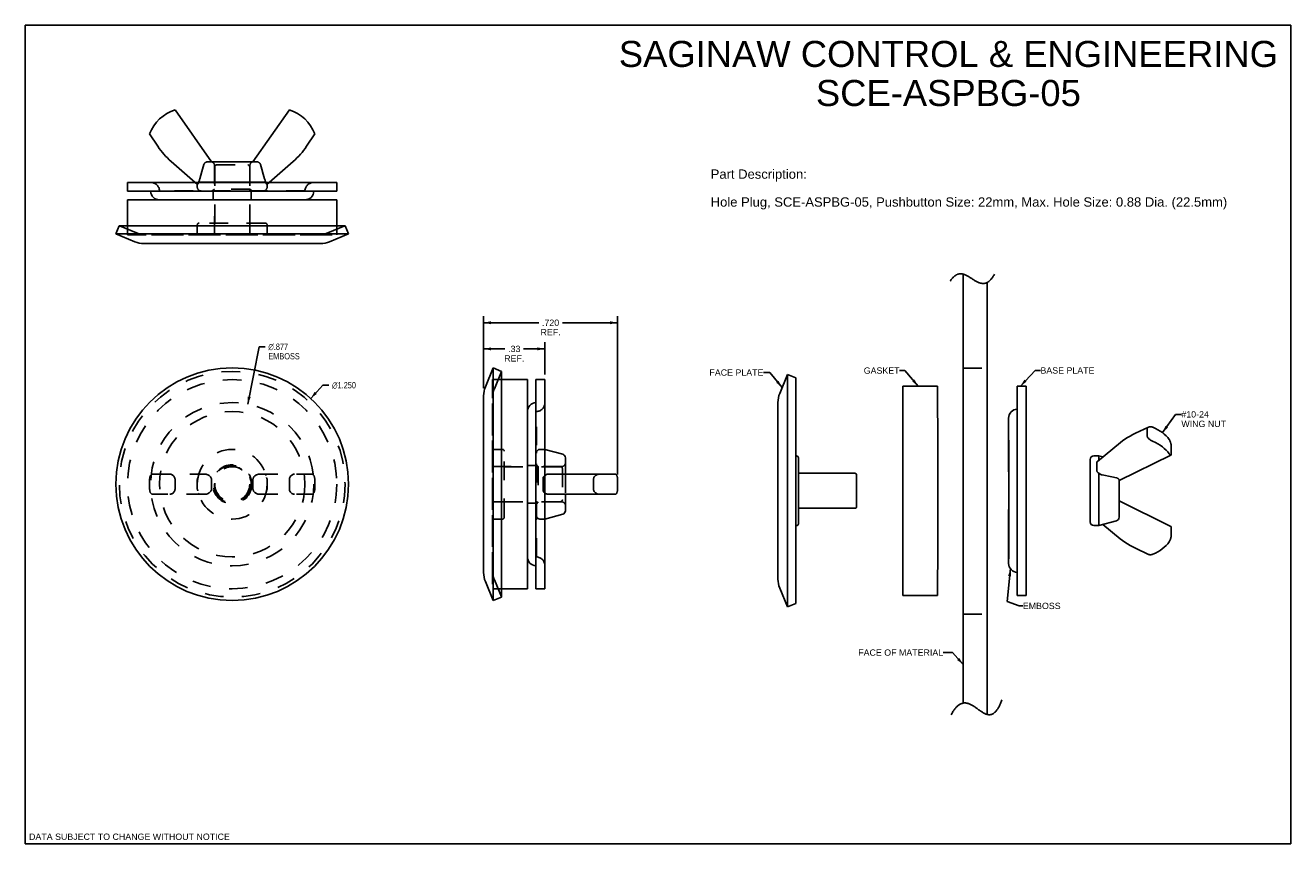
# Model space of a CAD drawing. Header units: inches. Extents: x 0 to 6.8, y 0 to 4.4.
import ezdxf

# ---------------------------------------------------------------- set-up
doc = ezdxf.new("R2010")
doc.units = ezdxf.units.IN
doc.header["$LTSCALE"] = 0.374
doc.header["$MEASUREMENT"] = 0
doc.linetypes.add('HIDDEN', pattern=[0.2, 0.1, -0.1])
doc.layers.get('0').update_dxf_attribs({"linetype": 'CONTINUOUS'})
doc.layers.add('02___PRT_ALL_AXES', color=7, linetype='CONTINUOUS')
doc.layers.add('DEFAULT_2', color=8, linetype='HIDDEN')
doc.styles.get("Standard").update_dxf_attribs({"font": 'arial.ttf'})
doc.styles.add('TEXTSTYLE_1', font='gdt', dxfattribs={"width": 0.8})
doc.dimstyles.new('DIMSTYLE_1', dxfattribs={"dimtxt": 0.034, "dimasz": 0.04, "dimexe": 0.09, "dimexo": 0.07, "dimgap": 0.09, "dimtad": 0, "dimtih": 1, "dimtoh": 1, "dimdec": 3, "dimzin": 4, "dimdsep": 46, "dimtxsty": 'Standard', "dimblk": '_FILLED', "dimblk1": '_FILLED', "dimblk2": '_FILLED', "dimcen": 0.09, "dimadec": 3, "dimazin": 1, "dimtfac": 1, "dimtdec": 3, "dimtofl": 0, "dimtmove": 0, "dimatfit": 1, "dimldrblk": '_FILLED', "dimfxl": 0, "dimtolj": 1, "dimtzin": 4, "dimarcsym": 0})
doc.dimstyles.new('DIMSTYLE_2', dxfattribs={"dimtxt": 0.034, "dimasz": 0.04, "dimexe": 0.09, "dimexo": 0.07, "dimgap": 0.0425, "dimtad": 0, "dimtih": 1, "dimtoh": 1, "dimzin": 4, "dimdsep": 46, "dimtxsty": 'Standard', "dimblk": '_FILLED', "dimblk1": '_FILLED', "dimblk2": '_FILLED', "dimcen": 0.09, "dimazin": 1, "dimtfac": 1, "dimtdec": 3, "dimtofl": 0, "dimtmove": 0, "dimatfit": 3, "dimldrblk": '_FILLED', "dimfxl": 0, "dimtolj": 1, "dimtzin": 4, "dimarcsym": 0})
doc.dimstyles.new('DIMSTYLE_3', dxfattribs={"dimtxt": 0.034, "dimasz": 0.04, "dimexe": 0.09, "dimexo": 0.07, "dimgap": 0.0425, "dimtad": 0, "dimtih": 1, "dimtoh": 1, "dimdec": 3, "dimzin": 4, "dimdsep": 46, "dimtxsty": 'Standard', "dimblk": '_FILLED', "dimblk1": '_FILLED', "dimblk2": '_FILLED', "dimcen": 0.09, "dimadec": 3, "dimazin": 1, "dimtfac": 1, "dimtdec": 3, "dimtofl": 0, "dimtmove": 0, "dimatfit": 3, "dimldrblk": '_FILLED', "dimfxl": 0, "dimtolj": 1, "dimtzin": 4, "dimarcsym": 0})
doc.dimstyles.get("Standard").update_dxf_attribs({"dimtxt": 0.034, "dimasz": 0.04, "dimexe": 0.09, "dimexo": 0.07, "dimgap": 0.09, "dimtad": 0, "dimtih": 1, "dimtoh": 1, "dimdec": 3, "dimzin": 4, "dimdsep": 46, "dimtxsty": 'Standard', "dimblk": '_FILLED', "dimblk1": '_FILLED', "dimblk2": '_FILLED', "dimcen": 0.09, "dimadec": 3, "dimazin": 1, "dimtp": 0.001, "dimtm": 0.001, "dimtfac": 1, "dimtdec": 3, "dimtofl": 0, "dimtmove": 0, "dimatfit": 3, "dimldrblk": '_FILLED', "dimfxl": 0, "dimtolj": 1, "dimtzin": 4, "dimarcsym": 0})

# ---------------------------------------------------------------- blocks, each defined once
blk = doc.blocks.new('_FILLED')
at = {"color": 0, "linetype": 'ByBlock'}
blk.add_solid([(0, 0), (-1, 0.2), (-1, -0.2)], dxfattribs=at)
blk = doc.blocks.new('*D1')
at = {"color": 2, "linetype": 'Continuous'}
for p, q in [((1.5336, 2.3939), (1.5985, 2.465)), ((1.5985, 2.465), (1.6315, 2.465))]:
    blk.add_line(p, q, dxfattribs=at)
at = {"color": 2, "linetype": 'Continuous', "xscale": 0.04, "yscale": 0.04, "zscale": 0.04, "rotation": 227.5625175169}
blk.add_blockref('_FILLED', (1.5336, 2.3939), dxfattribs=at)
at = {"color": 2, "linetype": 'Continuous', "insert": (1.6485, 2.482), "char_height": 0.034, "width": 0.164144, "attachment_point": 1, "line_spacing_factor": 0.9, "style": 'TEXTSTYLE_1'}
blk.add_mtext('{\\fgdt;n}\\fArial;1.250', dxfattribs=at)
blk = doc.blocks.new('*D2')
at = {"color": 2, "linetype": 'Continuous'}
for p, q in [((1.1957, 2.3632), (1.2559, 2.6718)), ((1.2559, 2.6718), (1.2889, 2.6718))]:
    blk.add_line(p, q, dxfattribs=at)
at = {"color": 2, "linetype": 'Continuous', "xscale": 0.04, "yscale": 0.04, "zscale": 0.04, "rotation": 258.9723317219}
blk.add_blockref('_FILLED', (1.1957, 2.3632), dxfattribs=at)
at = {"color": 2, "linetype": 'Continuous', "insert": (1.3059, 2.6888), "char_height": 0.034, "width": 0.202736, "attachment_point": 1, "line_spacing_factor": 0.9, "style": 'TEXTSTYLE_1'}
blk.add_mtext('{\\fgdt;n}\\fArial;.877\\PEMBOSS', dxfattribs=at)
blk = doc.blocks.new('*D3')
at = {"color": 2, "linetype": 'Continuous'}
for p, q in [((2.463, 2.4591), (2.463, 2.6963)), ((2.463, 2.6603), (2.5777, 2.6603)), ((2.7923, 2.6603), (2.6776, 2.6603)), ((2.7923, 2.5232), (2.7923, 2.6963))]:
    blk.add_line(p, q, dxfattribs=at)
at = {"color": 2, "linetype": 'Continuous', "xscale": 0.04, "yscale": 0.04, "zscale": 0.04, "rotation": 180}
blk.add_blockref('_FILLED', (2.463, 2.6603), dxfattribs=at)
at = {"color": 2, "linetype": 'Continuous', "xscale": 0.04, "yscale": 0.04, "zscale": 0.04}
blk.add_blockref('_FILLED', (2.7923, 2.6603), dxfattribs=at)
at = {"color": 2, "linetype": 'Continuous', "insert": (2.6277, 2.6773), "char_height": 0.034, "width": 0.107941, "attachment_point": 2, "line_spacing_factor": 0.9}
blk.add_mtext('.33\\PREF.', dxfattribs=at)
blk = doc.blocks.new('*D4')
at = {"color": 2, "linetype": 'Continuous'}
for p, q in [((2.463, 2.4491), (2.463, 2.8369)), ((2.463, 2.8009), (2.7596, 2.8009)), ((3.1825, 2.8009), (2.886, 2.8009)), ((3.1825, 1.9847), (3.1825, 2.8369))]:
    blk.add_line(p, q, dxfattribs=at)
at = {"color": 2, "linetype": 'Continuous', "xscale": 0.04, "yscale": 0.04, "zscale": 0.04, "rotation": 180}
blk.add_blockref('_FILLED', (2.463, 2.8009), dxfattribs=at)
at = {"color": 2, "linetype": 'Continuous', "xscale": 0.04, "yscale": 0.04, "zscale": 0.04}
blk.add_blockref('_FILLED', (3.1825, 2.8009), dxfattribs=at)
at = {"color": 2, "linetype": 'Continuous', "insert": (2.8228, 2.8179), "char_height": 0.034, "width": 0.107941, "attachment_point": 2, "line_spacing_factor": 0.9}
blk.add_mtext('.720\\PREF.', dxfattribs=at)

msp = doc.modelspace()

# ---------------------------------------------------------------- linework, layer by layer
at = {"color": 7, "linetype": 'Continuous'}
for p, q in [((0, 0), (0, 4.4)), ((0, 4.4), (6.8, 4.4)), ((6.8, 0), (6.8, 4.4)), ((1.0004, 3.6658), (0.8048, 3.9458)), ((1.4189, 3.9458), (1.2233, 3.6658)), ((0.6681, 3.816), (0.7123, 3.7493)), ((1.5113, 3.7493), (1.5555, 3.816)), ((0.7834, 3.6683), (0.913, 3.5556)), ((0.9487, 3.6133), (0.9375, 3.5741)), ((0.9596, 3.6511), (0.9487, 3.6133)), ((0.9791, 3.6658), (1.2445, 3.6658)), ((1.0004, 3.6658), (1.0004, 3.6658)), ((1.2233, 3.6658), (1.2233, 3.6658)), ((1.2233, 3.6658), (1.2235, 3.6658)), ((1.264, 3.6511), (1.2713, 3.626)), ((1.2713, 3.626), (1.2786, 3.6004)), ((1.3106, 3.5556), (1.4403, 3.6683)), ((0.5493, 3.5556), (0.5493, 3.5076)), ((1.6743, 3.5556), (0.5493, 3.5556)), ((1.2931, 3.5558), (0.9305, 3.5558)), ((1.2786, 3.6004), (1.2861, 3.5741)), ((1.6743, 3.5556), (1.6743, 3.5076)), ((1.6743, 3.5076), (0.5493, 3.5076)), ((0.4868, 3.2783), (0.5052, 3.3226)), ((1.7184, 3.3226), (0.5052, 3.3226)), ((1.7184, 3.3226), (1.7368, 3.2783)), ((5.0398, 3.0621), (5.0398, 0.756)), ((5.1685, 3.0171), (5.1685, 0.6951)), ((2.5593, 2.5392), (2.515, 2.5577)), ((2.5593, 1.3261), (2.5593, 2.5392)), ((4.1406, 2.5042), (4.0963, 2.5226)), ((2.7443, 1.3702), (2.7443, 2.4952)), ((2.7923, 2.4952), (2.7443, 2.4952)), ((2.7923, 1.3702), (2.7923, 2.4952)), ((4.1406, 2.5038), (4.1406, 2.5042)), ((4.1406, 2.4619), (4.1406, 2.5038)), ((4.1407, 2.3548), (4.1406, 2.4619)), ((5.3302, 2.46), (5.3302, 2.4601)), ((5.3782, 2.4601), (5.3302, 2.4601)), ((5.3302, 2.4545), (5.3302, 2.46)), ((5.3302, 2.4545), (5.3303, 2.1489)), ((5.3782, 2.46), (5.3782, 2.4601)), ((5.3782, 2.4545), (5.3782, 2.46)), ((5.3782, 2.4545), (5.3783, 2.1489)), ((4.0442, 2.3534), (4.0443, 2.3723)), ((4.0442, 2.2087), (4.0442, 2.3534)), ((4.0443, 2.3723), (4.0443, 2.3726)), ((4.0443, 2.3714), (4.0443, 2.3714)), ((4.1407, 2.3548), (4.1407, 2.1581)), ((5.2844, 2.2879), (5.2843, 1.9991)), ((5.2844, 2.2881), (5.2844, 2.2882)), ((5.2845, 2.0538), (5.2844, 2.2881)), ((5.2844, 2.2879), (5.2844, 2.2879)), ((4.0442, 1.8976), (4.0442, 2.2087)), ((5.9657, 2.2065), (6.0364, 2.2396)), ((6.0286, 2.1943), (6.0286, 2.2283)), ((2.7925, 1.9804), (2.7925, 2.1202)), ((2.8878, 2.0942), (2.7925, 2.1202)), ((4.1407, 2.1581), (4.1407, 1.5311)), ((5.3303, 2.1489), (5.3303, 1.5162)), ((5.3783, 2.1489), (5.3783, 1.5162)), ((5.761, 2.0557), (5.8846, 2.1562)), ((6.1584, 2.0977), (6.1584, 2.1317)), ((2.9025, 2.0749), (2.9025, 1.9867)), ((4.1407, 2.0851), (4.1448, 2.0851)), ((4.1548, 2.0751), (4.1548, 2.0731)), ((4.1548, 2.0733), (4.1548, 1.8599)), ((5.2845, 2.0848), (5.2845, 1.7269)), ((5.7223, 2.0649), (5.7223, 2.0651)), ((5.7223, 2.0649), (5.7223, 2.0649)), ((5.7223, 1.7791), (5.7223, 2.0649)), ((5.7223, 2.0649), (5.7223, 2.0026)), ((5.7683, 2.0851), (5.7423, 2.0851)), ((5.7583, 2.0527), (5.7583, 2.0029)), ((5.7899, 2.0792), (5.7683, 2.0851)), ((5.7683, 2.0848), (5.7683, 2.0851)), ((5.7683, 2.0616), (5.7683, 2.0848)), ((5.8784, 1.9519), (6.1561, 2.089)), ((2.8108, 1.9867), (3.1709, 1.9867)), ((4.1548, 1.9916), (4.4573, 1.9916)), ((4.4673, 1.9816), (4.4673, 1.9815)), ((4.4673, 1.9816), (4.4673, 1.8136)), ((5.8386, 1.9721), (5.7866, 1.9827)), ((5.8636, 1.967), (5.8386, 1.9721)), ((3.0527, 1.9087), (3.0527, 1.9567)), ((3.1825, 1.9087), (3.1825, 1.9567)), ((5.8783, 1.9552), (5.8783, 1.7554)), ((2.7925, 1.7452), (2.7925, 1.885)), ((3.1709, 1.8787), (2.8108, 1.8787)), ((2.9025, 1.8787), (2.9025, 1.7905)), ((4.0442, 1.6699), (4.0442, 1.8976)), ((4.1548, 1.8605), (4.1548, 1.7311)), ((5.8783, 1.8433), (6.1559, 1.7062)), ((2.8878, 1.7712), (2.7925, 1.7452)), ((4.1548, 1.8036), (4.4573, 1.8036)), ((4.4673, 1.8138), (4.4673, 1.8136)), ((4.4673, 1.8136), (4.4673, 1.8136)), ((5.2843, 1.796), (5.2844, 1.5523)), ((5.7223, 1.7926), (5.7223, 1.7302)), ((4.1407, 1.7101), (4.1448, 1.7101)), ((4.1548, 1.7313), (4.1548, 1.7202)), ((4.1548, 1.7205), (4.1548, 1.7201)), ((5.2845, 1.7414), (5.2845, 1.5462)), ((5.7223, 1.7302), (5.7223, 1.7302)), ((5.7683, 1.7101), (5.7423, 1.7101)), ((5.8636, 1.7361), (5.7683, 1.7101)), ((5.7899, 1.716), (5.8845, 1.639)), ((5.8783, 1.7554), (5.8783, 1.7555)), ((4.0442, 1.4807), (4.0442, 1.6699)), ((6.1583, 1.6635), (6.1582, 1.6974)), ((5.9656, 1.5887), (6.0363, 1.5555)), ((4.1407, 1.5311), (4.1407, 1.3498)), ((5.2844, 1.5523), (5.2844, 1.5073)), ((5.2844, 1.5073), (5.2845, 1.5523)), ((5.2844, 1.5073), (5.2844, 1.5073)), ((5.3303, 1.5162), (5.3303, 1.3677)), ((5.3783, 1.5162), (5.3783, 1.3677)), ((4.0443, 1.4238), (4.0442, 1.4807)), ((2.7923, 1.3702), (2.7443, 1.3702)), ((4.0443, 1.4237), (4.0443, 1.4237)), ((2.5593, 1.3261), (2.515, 1.3077)), ((5.3782, 1.3351), (5.3302, 1.3351)), ((4.1406, 1.291), (4.0963, 1.2726)), ((0, 0), (6.8, 0))]:
    msp.add_line(p, q, dxfattribs=at)
at = {"color": 3, "linetype": 'Continuous'}
for p, q in [((0.5888, 3.2359), (0.4868, 3.2783)), ((1.7368, 3.2783), (0.4868, 3.2783)), ((1.6349, 3.2359), (1.7368, 3.2783)), ((1.5868, 3.2263), (0.6368, 3.2263)), ((2.4726, 2.4557), (2.515, 2.5577)), ((2.515, 1.3077), (2.515, 2.5577)), ((4.0539, 2.4206), (4.0963, 2.5226)), ((4.0963, 2.522), (4.0963, 2.5226)), ((4.0963, 2.4849), (4.0963, 2.522)), ((4.0964, 2.3764), (4.0963, 2.4849)), ((2.463, 1.4576), (2.463, 2.4077)), ((4.0443, 2.3714), (4.0443, 2.3726)), ((4.0444, 2.0957), (4.0443, 2.3714)), ((4.0964, 2.3764), (4.0964, 2.1617)), ((4.0964, 2.1617), (4.0964, 1.5171)), ((4.0443, 1.4237), (4.0444, 2.0957)), ((4.0964, 1.5171), (4.0963, 1.3311)), ((2.4726, 1.4096), (2.515, 1.3077)), ((4.0443, 1.4226), (4.0443, 1.4237)), ((4.0539, 1.3745), (4.0963, 1.2726))]:
    msp.add_line(p, q, dxfattribs=at)
at = {"color": 7, "linetype": 'Continuous'}
for points in [[(0.9596, 3.6511), (0.9603, 3.653), (0.9612, 3.6549), (0.9623, 3.6567), (0.9636, 3.6584), (0.9651, 3.66), (0.9668, 3.6614)], [(0.9668, 3.6614), (0.9687, 3.6627), (0.9707, 3.6638), (0.9727, 3.6646), (0.9748, 3.6653), (0.977, 3.6657), (0.9791, 3.6658)], [(1.2445, 3.6658), (1.2467, 3.6657), (1.2488, 3.6653), (1.2509, 3.6646), (1.2529, 3.6638), (1.2549, 3.6627), (1.2568, 3.6614)], [(1.2568, 3.6614), (1.2585, 3.66), (1.26, 3.6584), (1.2613, 3.6567), (1.2624, 3.6549), (1.2633, 3.653), (1.264, 3.6511)], [(0.9375, 3.5741), (0.9364, 3.5705), (0.9353, 3.5671), (0.9341, 3.564), (0.9329, 3.561), (0.9317, 3.5583), (0.9305, 3.5558)], [(1.2861, 3.5741), (1.2872, 3.5705), (1.2884, 3.5671), (1.2895, 3.564), (1.2907, 3.561), (1.292, 3.5583), (1.2931, 3.5558)], [(4.9692, 3.0235), (4.9714, 3.0269), (4.9737, 3.0301), (4.9759, 3.0332), (4.9782, 3.0361), (4.9804, 3.0388), (4.9826, 3.0413), (4.9848, 3.0438), (4.9871, 3.046), (4.9893, 3.0481), (4.9915, 3.05), (4.9937, 3.0519), (4.9959, 3.0535), (4.9983, 3.0552), (5.0007, 3.0567), (5.003, 3.058), (5.0054, 3.0592), (5.0078, 3.0603), (5.0102, 3.0612), (5.0125, 3.0619), (5.0149, 3.0626), (5.0172, 3.0631), (5.0196, 3.0635), (5.0219, 3.0637), (5.0248, 3.0639), (5.0276, 3.0639), (5.0305, 3.0637), (5.0333, 3.0634), (5.0362, 3.0629), (5.039, 3.0623), (5.0419, 3.0615), (5.0447, 3.0607), (5.0475, 3.0597), (5.0511, 3.0583), (5.0547, 3.0567), (5.0584, 3.055), (5.062, 3.0531), (5.0656, 3.0512), (5.0692, 3.0491), (5.0727, 3.0469), (5.0763, 3.0447), (5.0799, 3.0425), (5.0835, 3.0402), (5.0871, 3.0379), (5.0907, 3.0356), (5.0942, 3.0333), (5.0978, 3.031), (5.1014, 3.0288), (5.1049, 3.0267), (5.1085, 3.0246), (5.1121, 3.0227), (5.1157, 3.0208), (5.1192, 3.0191), (5.1228, 3.0175), (5.1258, 3.0163), (5.1288, 3.0152), (5.1319, 3.0143), (5.1349, 3.0135), (5.1379, 3.0128), (5.1409, 3.0124), (5.1439, 3.0121), (5.1466, 3.0119), (5.1493, 3.012), (5.1519, 3.0121), (5.1546, 3.0125), (5.1572, 3.013), (5.1599, 3.0137), (5.1626, 3.0145), (5.1652, 3.0155), (5.1676, 3.0166), (5.17, 3.0179), (5.1724, 3.0193), (5.1748, 3.0208), (5.1772, 3.0226), (5.1796, 3.0245), (5.182, 3.0266), (5.1844, 3.0289), (5.1868, 3.0313), (5.189, 3.0337), (5.1911, 3.0362), (5.1933, 3.0389), (5.1955, 3.0418), (5.1977, 3.0449), (5.1999, 3.0481), (5.202, 3.0515), (5.2042, 3.055), (5.2064, 3.0588), (5.2086, 3.0627)], [(5.9657, 2.2065), (5.951, 2.1993), (5.9367, 2.1915), (5.9228, 2.1833), (5.9095, 2.1747), (5.8968, 2.1656), (5.8846, 2.1562)], [(6.0363, 2.2396), (6.0351, 2.239), (6.0331, 2.2376), (6.0314, 2.236), (6.0301, 2.2342), (6.0292, 2.2323), (6.0287, 2.2303), (6.0286, 2.2283)], [(6.0286, 2.1943), (6.0287, 2.1923), (6.0292, 2.19), (6.0301, 2.1876), (6.0314, 2.185), (6.0331, 2.1825), (6.0351, 2.1799), (6.0375, 2.1773), (6.0402, 2.1748), (6.0431, 2.1724), (6.0462, 2.1701), (6.0495, 2.1679), (6.053, 2.1658), (6.0565, 2.164)], [(6.06, 2.2388), (6.0565, 2.2401), (6.053, 2.241), (6.0495, 2.2415), (6.0462, 2.2417), (6.0431, 2.2415), (6.0401, 2.2409), (6.0375, 2.2401), (6.0363, 2.2396)], [(6.1467, 2.173), (6.1391, 2.1831), (6.1304, 2.1927), (6.1208, 2.2018), (6.1103, 2.2104), (6.0988, 2.2185), (6.0866, 2.2259), (6.0737, 2.2327), (6.06, 2.2388)], [(6.1468, 2.0967), (6.1391, 2.1067), (6.1305, 2.1163), (6.1208, 2.1255), (6.1103, 2.1341), (6.0989, 2.1421), (6.0866, 2.1496), (6.0737, 2.1563), (6.0565, 2.164)], [(6.1584, 2.1317), (6.1583, 2.1341), (6.1581, 2.1368), (6.1578, 2.1397), (6.1574, 2.1428), (6.1568, 2.146), (6.1562, 2.1492), (6.1554, 2.1526), (6.1544, 2.1559), (6.1534, 2.1591), (6.1523, 2.1623), (6.151, 2.1653), (6.1497, 2.1681), (6.1482, 2.1707), (6.1467, 2.173)], [(5.7583, 2.0527), (5.7593, 2.0541), (5.7606, 2.0553), (5.761, 2.0557)], [(6.1468, 2.0967), (6.1482, 2.0946), (6.1497, 2.0928), (6.151, 2.0914), (6.1523, 2.0902), (6.1534, 2.0894), (6.1545, 2.0889), (6.1554, 2.0888), (6.1561, 2.089)], [(6.1561, 2.089), (6.1562, 2.0891), (6.1569, 2.0897), (6.1574, 2.0907), (6.1578, 2.092), (6.1581, 2.0936), (6.1583, 2.0956), (6.1584, 2.0977)], [(2.8108, 1.9867), (2.8072, 1.9865), (2.8039, 1.9859), (2.8007, 1.985), (2.7977, 1.9838), (2.795, 1.9822), (2.7925, 1.9804)], [(3.0842, 1.9867), (3.0806, 1.9865), (3.0771, 1.9858), (3.0737, 1.9847), (3.0703, 1.9833), (3.0672, 1.9815), (3.0643, 1.9794), (3.0616, 1.9771), (3.0592, 1.9744), (3.0572, 1.9716), (3.0555, 1.9687), (3.0543, 1.9656), (3.0534, 1.9626), (3.0528, 1.9596), (3.0527, 1.9567)], [(3.1825, 1.9567), (3.1824, 1.9599), (3.1823, 1.9632), (3.182, 1.9664), (3.1815, 1.9695), (3.181, 1.9725), (3.1803, 1.9752), (3.1795, 1.9778), (3.1786, 1.98), (3.1776, 1.982), (3.1764, 1.9837), (3.1752, 1.985), (3.1738, 1.9859), (3.1724, 1.9865), (3.1709, 1.9867)], [(5.7683, 1.9921), (5.766, 1.9936), (5.764, 1.9953), (5.7622, 1.9971), (5.7606, 1.999), (5.7593, 2.0009), (5.7583, 2.0029)], [(5.7866, 1.9827), (5.7831, 1.9836), (5.7797, 1.9848), (5.7765, 1.9863), (5.7735, 1.988), (5.7708, 1.9899), (5.7683, 1.9921)], [(5.7683, 1.7101), (5.7683, 1.7102), (5.7683, 1.9921)], [(3.0527, 1.9087), (3.0528, 1.9058), (3.0534, 1.9028), (3.0543, 1.8997), (3.0555, 1.8967), (3.0572, 1.8937), (3.0592, 1.8909), (3.0616, 1.8883), (3.0643, 1.8859), (3.0672, 1.8838), (3.0703, 1.8821), (3.0737, 1.8806), (3.0771, 1.8796), (3.0806, 1.8789), (3.0842, 1.8787)], [(3.1709, 1.8787), (3.1724, 1.8789), (3.1738, 1.8794), (3.1752, 1.8804), (3.1764, 1.8817), (3.1776, 1.8834), (3.1786, 1.8853), (3.1795, 1.8876), (3.1803, 1.8901), (3.181, 1.8929), (3.1815, 1.8958), (3.182, 1.8989), (3.1823, 1.9022), (3.1824, 1.9054), (3.1825, 1.9087)], [(5.8636, 1.967), (5.8656, 1.9666), (5.8675, 1.9659), (5.8693, 1.9651), (5.871, 1.9642), (5.8725, 1.9631), (5.874, 1.9619)], [(5.874, 1.9619), (5.8752, 1.9606), (5.8763, 1.9594), (5.8772, 1.9583), (5.8778, 1.9572), (5.8782, 1.9562), (5.8783, 1.9552)], [(2.8108, 1.8787), (2.8072, 1.8789), (2.8039, 1.8794), (2.8007, 1.8804), (2.7977, 1.8816), (2.795, 1.8832), (2.7925, 1.885)], [(5.7223, 1.7301), (5.7223, 1.7302), (5.7223, 1.7714)], [(6.1559, 1.7062), (6.1561, 1.7061), (6.1567, 1.7055), (6.1573, 1.7045), (6.1577, 1.7032), (6.158, 1.7015), (6.1582, 1.6996), (6.1582, 1.6974)], [(5.8845, 1.639), (5.8967, 1.6295), (5.9094, 1.6205), (5.9227, 1.6118), (5.9365, 1.6036), (5.9508, 1.5959), (5.9656, 1.5887)], [(6.1583, 1.6635), (6.1582, 1.6611), (6.158, 1.6584), (6.1577, 1.6555), (6.1573, 1.6524), (6.1568, 1.6492), (6.1561, 1.6459), (6.1553, 1.6426), (6.1544, 1.6393), (6.1533, 1.636), (6.1522, 1.6329), (6.1509, 1.6299), (6.1496, 1.6271), (6.1481, 1.6245), (6.1466, 1.6221)], [(6.0599, 1.5564), (6.0736, 1.5625), (6.0865, 1.5693), (6.0987, 1.5767), (6.1101, 1.5847), (6.1207, 1.5934), (6.1303, 1.6025), (6.139, 1.6121), (6.1466, 1.6221)], [(5.2844, 1.508), (5.2844, 1.5071), (5.2844, 1.507)], [(6.0599, 1.5564), (6.0564, 1.5551), (6.0528, 1.5542), (6.0494, 1.5537), (6.0461, 1.5535), (6.0429, 1.5537), (6.04, 1.5542), (6.0373, 1.5551), (6.0362, 1.5556)], [(4.0443, 1.4228), (4.0443, 1.4226), (4.0443, 1.4238)], [(5.3303, 1.3677), (5.3302, 1.3361), (5.3302, 1.3352), (5.3302, 1.3351)], [(5.3783, 1.3677), (5.3782, 1.3361), (5.3782, 1.3352), (5.3782, 1.3351)], [(4.1407, 1.3498), (4.1406, 1.2942), (4.1406, 1.2914), (4.1406, 1.291)], [(4.975, 0.6924), (4.9775, 0.6971), (4.98, 0.7016), (4.9826, 0.7059), (4.9851, 0.7099), (4.9876, 0.7138), (4.9901, 0.7175), (4.9926, 0.721), (4.9951, 0.7243), (4.9976, 0.7274), (5.0001, 0.7304), (5.0025, 0.7332), (5.005, 0.7357), (5.0077, 0.7384), (5.0103, 0.7408), (5.013, 0.7431), (5.0157, 0.7451), (5.0183, 0.747), (5.021, 0.7487), (5.0236, 0.7502), (5.0262, 0.7515), (5.0289, 0.7527), (5.0315, 0.7537), (5.0341, 0.7546), (5.0373, 0.7554), (5.0404, 0.7561), (5.0436, 0.7565), (5.0467, 0.7567), (5.0499, 0.7567), (5.053, 0.7566), (5.0561, 0.7562), (5.0592, 0.7557), (5.0623, 0.755), (5.0658, 0.7541), (5.0693, 0.753), (5.0727, 0.7517), (5.0762, 0.7503), (5.0796, 0.7487), (5.083, 0.747), (5.0864, 0.7451), (5.0898, 0.7432), (5.094, 0.7406), (5.0983, 0.7379), (5.1025, 0.7351), (5.1067, 0.7322), (5.1108, 0.7293), (5.115, 0.7263), (5.1191, 0.7233), (5.1232, 0.7204), (5.1274, 0.7174), (5.1314, 0.7145), (5.1355, 0.7118), (5.1396, 0.7091), (5.1436, 0.7065), (5.1477, 0.7041), (5.1517, 0.7019), (5.1557, 0.6999), (5.1587, 0.6986), (5.1616, 0.6973), (5.1646, 0.6963), (5.1676, 0.6953), (5.1705, 0.6946), (5.1735, 0.694), (5.1764, 0.6936), (5.1793, 0.6934), (5.182, 0.6934), (5.1845, 0.6936), (5.1871, 0.694), (5.1897, 0.6945), (5.1923, 0.6952), (5.1949, 0.6961), (5.1974, 0.6973), (5.2, 0.6986), (5.2026, 0.7001), (5.2047, 0.7016), (5.2068, 0.7032), (5.2088, 0.7049), (5.2109, 0.7068), (5.213, 0.7089), (5.2151, 0.7112), (5.2172, 0.7136), (5.2192, 0.7162), (5.2213, 0.719), (5.2234, 0.7219), (5.2254, 0.7251), (5.2273, 0.7281), (5.2292, 0.7314), (5.2311, 0.7348), (5.233, 0.7383), (5.2348, 0.7421), (5.2367, 0.746), (5.2386, 0.7501), (5.2405, 0.7543), (5.2423, 0.7588), (5.2442, 0.7635), (5.2461, 0.7683), (5.2479, 0.7733)]]:
    msp.add_lwpolyline(points, dxfattribs=at)
at = {"color": 3, "linetype": 'Continuous'}
msp.add_lwpolyline([(4.0963, 1.3311), (4.0963, 1.275), (4.0963, 1.2732), (4.0963, 1.2726)], dxfattribs=at)
msp.add_circle((1.1118, 1.9327), 0.625, dxfattribs=at)
at = {"color": 7, "linetype": 'Continuous'}
for centre, radius, start, end in [((0.8734, 3.7368), 0.22, 108.17485, 158.89637), ((1.3502, 3.7368), 0.22, 21.10363, 71.82515), ((1.0458, 3.9702), 0.4, 213.5241, 229), ((1.1778, 3.9702), 0.4, 311, 326.4759), ((0.7212, 3.5098), 0.0481, 182.68716, 270), ((1.5024, 3.5098), 0.0481, 270, 357.31284), ((0.6368, 3.3513), 0.125, 247.41269, 270), ((1.5868, 3.3513), 0.125, 270, 292.58731), ((2.588, 2.4077), 0.125, 157.41269, 180), ((4.1693, 2.3726), 0.125, 157.41269, 180), ((2.7466, 2.3233), 0.0481, 92.68716, 180), ((5.3325, 2.2882), 0.0481, 92.68716, 180), ((2.8825, 2.0749), 0.02, 0, 74.74488), ((4.1448, 2.0751), 0.01, 359.99998, 90), ((5.7423, 2.0651), 0.02, 90, 180), ((4.4573, 1.9816), 0.01, 359.99999, 90), ((2.8825, 1.7905), 0.02, 285.25512, 360), ((4.4573, 1.8136), 0.01, 270, 0.00001), ((4.1448, 1.7201), 0.01, 270, 0.00002), ((5.7423, 1.7301), 0.02, 180, 270), ((5.8583, 1.7554), 0.02, 285.25512, 360), ((2.7466, 1.5421), 0.0481, 180, 267.31284), ((5.3325, 1.507), 0.0481, 180, 267.31284), ((2.588, 1.4576), 0.125, 180, 202.58731), ((4.1693, 1.4226), 0.125, 180, 202.58731)]:
    msp.add_arc(centre, radius, start, end, dxfattribs=at)
at = {"layer": '02___PRT_ALL_AXES', "color": 7, "linetype": 'Continuous'}
for p, q in [((0.5493, 3.3226), (0.5493, 3.4618)), ((0.5493, 3.4618), (1.6743, 3.4618)), ((1.6743, 3.3226), (1.6743, 3.4618)), ((2.5593, 2.4952), (2.6985, 2.4952)), ((2.6985, 2.4952), (2.6985, 1.3702)), ((4.7153, 2.4601), (4.7153, 2.4587)), ((4.7153, 2.4601), (4.9028, 2.4601)), ((4.7153, 2.4587), (4.7153, 2.4093)), ((4.9028, 2.4601), (4.9028, 2.4587)), ((4.9028, 2.4587), (4.9028, 2.4093)), ((4.7153, 2.4093), (4.7154, 2.1672)), ((4.9028, 2.4093), (4.9029, 2.1672)), ((4.7154, 2.1672), (4.7154, 1.5605)), ((4.9029, 2.1672), (4.9029, 1.5605)), ((2.5593, 1.3702), (2.6985, 1.3702)), ((4.7153, 1.3351), (4.9028, 1.3351))]:
    msp.add_line(p, q, dxfattribs=at)
at = {"layer": '02___PRT_ALL_AXES', "color": 8, "linetype": 'HIDDEN'}
for p, q in [((1.0168, 3.2743), (1.0168, 3.4618)), ((1.2068, 3.2743), (1.2068, 3.4618)), ((0.5493, 3.2743), (0.5493, 3.3226)), ((0.5493, 3.2743), (1.6743, 3.2743)), ((1.6743, 3.2743), (1.6743, 3.3226)), ((2.511, 2.4952), (2.511, 1.3702)), ((2.511, 2.4952), (2.5593, 2.4952)), ((2.511, 2.0277), (2.6985, 2.0277)), ((2.511, 1.8377), (2.6985, 1.8377)), ((2.511, 1.3702), (2.5593, 1.3702))]:
    msp.add_line(p, q, dxfattribs=at)
at = {"layer": '02___PRT_ALL_AXES', "color": 7, "linetype": 'Continuous'}
for points in [[(4.7154, 1.5605), (4.7153, 1.3859), (4.7153, 1.3706)], [(4.9029, 1.5605), (4.9028, 1.3859), (4.9028, 1.3706)], [(4.7153, 1.3706), (4.7153, 1.3365), (4.7153, 1.3351)], [(4.9028, 1.3706), (4.9028, 1.3365), (4.9028, 1.3351)]]:
    msp.add_lwpolyline(points, dxfattribs=at)
at = {"layer": '02___PRT_ALL_AXES', "color": 8, "linetype": 'HIDDEN'}
for radius in [0.5625, 0.095]:
    msp.add_circle((1.1118, 1.9327), radius, dxfattribs=at)
at = {"layer": 'DEFAULT_2', "color": 8, "linetype": 'HIDDEN'}
for p, q in [((1.0001, 3.6658), (1.0004, 3.6658)), ((1.0003, 3.6658), (1.0005, 3.6658)), ((1.0004, 3.6658), (1.0003, 3.6658)), ((1.0005, 3.6658), (1.0004, 3.6658)), ((1.0007, 3.6658), (1.0004, 3.6658)), ((1.0004, 3.6658), (1.0004, 3.6658)), ((1.0004, 3.6658), (1.0004, 3.6658)), ((1.0005, 3.6658), (1.0005, 3.6658)), ((1.0005, 3.6658), (1.0005, 3.6658)), ((1.0005, 3.6658), (1.0007, 3.6657)), ((1.0008, 3.6657), (1.001, 3.6657)), ((1.0168, 3.6461), (1.0168, 3.5198)), ((1.0178, 3.3368), (1.0178, 3.6393)), ((1.0278, 3.6493), (1.1958, 3.6493)), ((1.2058, 3.3368), (1.2058, 3.6393)), ((1.2068, 3.6461), (1.2068, 3.5198)), ((1.2226, 3.6657), (1.2228, 3.6657)), ((1.2229, 3.6657), (1.2231, 3.6658)), ((1.2232, 3.6658), (1.223, 3.6658)), ((1.2231, 3.6658), (1.223, 3.6658)), ((1.2233, 3.6658), (1.2231, 3.6658)), ((1.2231, 3.6658), (1.2233, 3.6658)), ((1.2232, 3.6658), (1.2233, 3.6658)), ((1.2233, 3.6658), (1.2232, 3.6658)), ((1.2232, 3.6658), (1.2232, 3.6658)), ((0.913, 3.5556), (0.9243, 3.5458)), ((0.9243, 3.5458), (0.9243, 3.5298)), ((0.9277, 3.5458), (0.9243, 3.5458)), ((1.2993, 3.5458), (1.296, 3.5458)), ((1.3106, 3.5556), (1.2993, 3.5458)), ((1.2993, 3.5458), (1.2993, 3.5298)), ((1.5024, 3.5098), (0.7212, 3.5098)), ((1.0168, 3.5198), (1.0068, 3.5098)), ((1.0103, 3.5098), (1.0103, 3.4618)), ((1.2068, 3.5198), (1.0168, 3.5198)), ((1.2068, 3.5198), (1.2168, 3.5098)), ((1.2134, 3.5098), (1.2134, 3.4618)), ((1.5024, 3.4618), (0.7212, 3.4618)), ((1.2893, 3.3368), (0.9343, 3.3368)), ((0.5983, 3.2839), (0.5052, 3.3226)), ((1.5773, 3.2743), (0.6464, 3.2743)), ((0.9243, 3.2743), (0.9243, 3.3268)), ((1.2993, 3.2743), (1.2993, 3.3268)), ((1.6253, 3.2839), (1.7184, 3.3226)), ((2.5206, 2.4461), (2.5593, 2.5392)), ((5.0398, 2.5568), (5.1685, 2.5568)), ((2.511, 1.4672), (2.511, 2.3981)), ((2.6985, 2.3233), (2.6985, 1.5421)), ((2.7465, 1.5421), (2.7465, 2.3233)), ((2.511, 2.1202), (2.5635, 2.1202)), ((2.5735, 1.7552), (2.5735, 2.1102)), ((2.7925, 2.1202), (2.7665, 2.1202)), ((0.6833, 1.9867), (0.9668, 1.9867)), ((1.2568, 1.9867), (1.5404, 1.9867)), ((2.5735, 2.0267), (2.876, 2.0267)), ((2.7465, 2.0342), (2.6985, 2.0342)), ((2.7565, 2.0277), (2.7465, 2.0377)), ((2.7565, 2.0277), (2.7565, 1.8377)), ((2.8825, 2.0277), (2.7565, 2.0277)), ((2.886, 2.0167), (2.886, 1.8487)), ((2.9025, 1.9867), (2.9025, 1.8787)), ((0.6681, 1.9087), (0.6681, 1.9567)), ((0.8048, 1.9087), (0.8048, 1.9567)), ((0.9243, 1.9567), (0.9243, 1.9087)), ((1.0004, 1.9567), (1.0004, 1.9087)), ((1.2233, 1.9087), (1.2233, 1.9567)), ((1.2993, 1.9567), (1.2993, 1.9087)), ((1.4189, 1.9087), (1.4189, 1.9567)), ((1.5555, 1.9087), (1.5555, 1.9567)), ((2.7825, 1.9679), (2.7825, 1.8974)), ((0.9668, 1.8787), (0.6833, 1.8787)), ((1.2568, 1.8787), (1.5404, 1.8787)), ((2.5735, 1.8387), (2.876, 1.8387)), ((2.7565, 1.8377), (2.7465, 1.8277)), ((2.8825, 1.8377), (2.7565, 1.8377)), ((2.7465, 1.8311), (2.6985, 1.8311)), ((2.511, 1.7452), (2.5635, 1.7452)), ((2.7925, 1.7452), (2.7665, 1.7452)), ((2.5206, 1.4192), (2.5593, 1.3261)), ((5.0398, 1.2332), (5.1685, 1.2332))]:
    msp.add_line(p, q, dxfattribs=at)
for points in [[(1.0004, 3.6658), (1.0006, 3.6657), (1.001, 3.6657)], [(1.2226, 3.6657), (1.223, 3.6657), (1.2233, 3.6658)], [(1.2231, 3.6658), (1.2233, 3.6658), (1.2235, 3.6658)], [(0.9305, 3.5558), (0.93, 3.5535), (0.9296, 3.5514), (0.9291, 3.5496), (0.9286, 3.5481), (0.9281, 3.5468), (0.9277, 3.5458)], [(1.2931, 3.5558), (1.2936, 3.5535), (1.2941, 3.5514), (1.2945, 3.5496), (1.295, 3.5481), (1.2955, 3.5468), (1.296, 3.5458)], [(0.6681, 1.9567), (0.6682, 1.9596), (0.6684, 1.9626), (0.6687, 1.9656), (0.6693, 1.9687), (0.6699, 1.9716), (0.6708, 1.9744), (0.6718, 1.9771), (0.673, 1.9794), (0.6743, 1.9815), (0.6759, 1.9833), (0.6775, 1.9847), (0.6793, 1.9858), (0.6812, 1.9865), (0.6833, 1.9867)], [(0.7763, 1.9867), (0.7794, 1.9865), (0.7825, 1.9859), (0.7855, 1.985), (0.7884, 1.9837), (0.7912, 1.982), (0.7939, 1.98), (0.7963, 1.9778), (0.7985, 1.9752), (0.8003, 1.9725), (0.8019, 1.9695), (0.8032, 1.9664), (0.8041, 1.9632), (0.8046, 1.9599), (0.8048, 1.9567)], [(0.9375, 1.9867), (0.9364, 1.9865), (0.9353, 1.9859), (0.9341, 1.985), (0.9329, 1.9838), (0.9317, 1.9822), (0.9305, 1.9804)], [(0.9668, 1.9867), (0.9687, 1.9866), (0.9707, 1.9863), (0.9727, 1.9859), (0.9748, 1.9854), (0.977, 1.9847), (0.9791, 1.9839)], [(1.0001, 1.9601), (0.9997, 1.9624), (0.999, 1.9648), (0.9981, 1.9671), (0.9969, 1.9694), (0.9955, 1.9717), (0.9938, 1.9738), (0.9919, 1.9759), (0.9898, 1.9778), (0.9874, 1.9796), (0.9849, 1.9812), (0.9821, 1.9826), (0.9791, 1.9839)], [(1.2445, 1.9839), (1.2415, 1.9826), (1.2388, 1.9812), (1.2362, 1.9796), (1.2338, 1.9778), (1.2317, 1.9759), (1.2298, 1.9738), (1.2282, 1.9717), (1.2267, 1.9694), (1.2256, 1.9671), (1.2246, 1.9648), (1.2239, 1.9624), (1.2235, 1.9601)], [(1.2445, 1.9839), (1.2467, 1.9847), (1.2488, 1.9854), (1.2509, 1.9859), (1.2529, 1.9863), (1.2549, 1.9866), (1.2568, 1.9867)], [(1.2861, 1.9867), (1.2872, 1.9865), (1.2884, 1.9859), (1.2895, 1.985), (1.2907, 1.9838), (1.292, 1.9822), (1.2931, 1.9804)], [(1.4189, 1.9567), (1.419, 1.9599), (1.4196, 1.9632), (1.4205, 1.9664), (1.4217, 1.9695), (1.4233, 1.9725), (1.4252, 1.9752), (1.4273, 1.9778), (1.4298, 1.98), (1.4324, 1.982), (1.4352, 1.9837), (1.4381, 1.985), (1.4412, 1.9859), (1.4443, 1.9865), (1.4473, 1.9867)], [(1.5404, 1.9867), (1.5424, 1.9865), (1.5443, 1.9858), (1.5461, 1.9847), (1.5478, 1.9833), (1.5493, 1.9815), (1.5506, 1.9794), (1.5518, 1.9771), (1.5528, 1.9744), (1.5537, 1.9716), (1.5544, 1.9687), (1.5549, 1.9656), (1.5552, 1.9626), (1.5554, 1.9596), (1.5555, 1.9567)], [(2.7925, 1.9804), (2.7902, 1.9786), (2.7881, 1.9767), (2.7863, 1.9747), (2.7848, 1.9725), (2.7835, 1.9703), (2.7825, 1.9679)], [(2.902, 1.9854), (2.9014, 1.9859), (2.9005, 1.9863), (2.8994, 1.9866), (2.8981, 1.9867)], [(2.902, 1.9854), (2.9024, 1.9847), (2.9025, 1.9839)], [(0.6833, 1.8787), (0.6812, 1.8789), (0.6793, 1.8796), (0.6775, 1.8806), (0.6759, 1.8821), (0.6743, 1.8838), (0.673, 1.8859), (0.6718, 1.8883), (0.6708, 1.8909), (0.6699, 1.8937), (0.6693, 1.8967), (0.6687, 1.8997), (0.6684, 1.9028), (0.6682, 1.9058), (0.6681, 1.9087)], [(0.8048, 1.9087), (0.8046, 1.9054), (0.8041, 1.9022), (0.8032, 1.8989), (0.8019, 1.8958), (0.8003, 1.8929), (0.7985, 1.8901), (0.7963, 1.8876), (0.7939, 1.8853), (0.7912, 1.8834), (0.7884, 1.8817), (0.7855, 1.8804), (0.7825, 1.8794), (0.7794, 1.8789), (0.7763, 1.8787)], [(0.9791, 1.8815), (0.9821, 1.8827), (0.9849, 1.8842), (0.9874, 1.8858), (0.9898, 1.8876), (0.9919, 1.8895), (0.9938, 1.8916), (0.9955, 1.8937), (0.9969, 1.8959), (0.9981, 1.8982), (0.999, 1.9006), (0.9997, 1.9029), (1.0001, 1.9053)], [(1.0001, 1.9601), (1.0002, 1.9595), (1.0003, 1.9589), (1.0003, 1.9584), (1.0003, 1.9578), (1.0003, 1.9572), (1.0004, 1.9567)], [(1.0004, 1.9087), (1.0003, 1.9081), (1.0003, 1.9076), (1.0003, 1.907), (1.0003, 1.9064), (1.0002, 1.9059), (1.0001, 1.9053)], [(1.2233, 1.9567), (1.2233, 1.9572), (1.2233, 1.9578), (1.2233, 1.9584), (1.2234, 1.9589), (1.2234, 1.9595), (1.2235, 1.9601)], [(1.2235, 1.9053), (1.2234, 1.9059), (1.2234, 1.9064), (1.2233, 1.907), (1.2233, 1.9076), (1.2233, 1.9081), (1.2233, 1.9087)], [(1.2235, 1.9053), (1.2239, 1.9029), (1.2246, 1.9006), (1.2256, 1.8982), (1.2267, 1.8959), (1.2282, 1.8937), (1.2298, 1.8916), (1.2317, 1.8895), (1.2338, 1.8876), (1.2362, 1.8858), (1.2388, 1.8842), (1.2415, 1.8827), (1.2445, 1.8815)], [(1.4473, 1.8787), (1.4443, 1.8789), (1.4412, 1.8794), (1.4381, 1.8804), (1.4352, 1.8817), (1.4324, 1.8834), (1.4298, 1.8853), (1.4273, 1.8876), (1.4252, 1.8901), (1.4233, 1.8929), (1.4217, 1.8958), (1.4205, 1.8989), (1.4196, 1.9022), (1.419, 1.9054), (1.4189, 1.9087)], [(1.5555, 1.9087), (1.5554, 1.9058), (1.5552, 1.9028), (1.5549, 1.8997), (1.5544, 1.8967), (1.5537, 1.8937), (1.5528, 1.8909), (1.5518, 1.8883), (1.5506, 1.8859), (1.5493, 1.8838), (1.5478, 1.8821), (1.5461, 1.8806), (1.5443, 1.8796), (1.5424, 1.8789), (1.5404, 1.8787)], [(0.9375, 1.8787), (0.9364, 1.8789), (0.9353, 1.8794), (0.9341, 1.8804), (0.9329, 1.8816), (0.9317, 1.8832), (0.9305, 1.885)], [(0.9791, 1.8815), (0.977, 1.8807), (0.9748, 1.88), (0.9727, 1.8794), (0.9707, 1.879), (0.9687, 1.8788), (0.9668, 1.8787)], [(1.2568, 1.8787), (1.2549, 1.8788), (1.2529, 1.879), (1.2509, 1.8794), (1.2488, 1.88), (1.2467, 1.8807), (1.2445, 1.8815)], [(1.2861, 1.8787), (1.2872, 1.8789), (1.2884, 1.8794), (1.2895, 1.8804), (1.2907, 1.8816), (1.292, 1.8832), (1.2931, 1.885)], [(2.7825, 1.8974), (2.7835, 1.8951), (2.7848, 1.8928), (2.7863, 1.8907), (2.7881, 1.8886)], [(2.7925, 1.885), (2.7902, 1.8867), (2.7881, 1.8886)], [(2.9025, 1.8815), (2.9024, 1.8807), (2.902, 1.88), (2.9014, 1.8794), (2.9005, 1.879), (2.8994, 1.8788), (2.8981, 1.8787)]]:
    msp.add_lwpolyline(points, dxfattribs=at)
for radius in [0.6066, 0.5625, 0.4386, 0.3906, 0.1875, 0.105, 0.1016, 0.095, 0.094]:
    msp.add_circle((1.1118, 1.9327), radius, dxfattribs=at)
for centre, radius, start, end in [((0.9968, 3.6461), 0.02, 0, 79.79932), ((1.0278, 3.6393), 0.01, 90, 180), ((1.1958, 3.6393), 0.01, 0, 90), ((1.2268, 3.6461), 0.02, 100.20068, 180), ((0.6732, 3.5075), 0.0481, 2.68716, 90), ((1.5504, 3.5075), 0.0481, 90, 177.31284), ((0.9443, 3.5298), 0.02, 180, 270), ((1.2793, 3.5298), 0.02, 270, 360), ((0.9343, 3.3268), 0.01, 90, 180), ((1.2893, 3.3268), 0.01, 0, 90), ((0.6464, 3.3993), 0.125, 247.41269, 270), ((1.5773, 3.3993), 0.125, 270, 292.58731), ((2.636, 2.3981), 0.125, 157.41269, 180), ((2.7443, 2.3713), 0.0481, 272.68716, 360), ((2.5635, 2.1102), 0.01, 360, 90), ((2.7665, 2.1002), 0.02, 90, 180), ((2.8825, 2.0477), 0.02, 270, 360), ((2.876, 2.0167), 0.01, 0, 90), ((2.876, 1.8487), 0.01, 270, 360), ((2.8825, 1.8177), 0.02, 0, 90), ((2.5635, 1.7552), 0.01, 270, 0), ((2.7665, 1.7652), 0.02, 180, 270), ((2.7443, 1.4941), 0.0481, 0, 87.31284), ((2.636, 1.4672), 0.125, 180, 202.58731)]:
    msp.add_arc(centre, radius, start, end, dxfattribs=at)
for centre, major_axis, start_param, end_param in [((0.97, 1.9567), (0.0457, 0), 2.756661, 3.141593), ((0.97, 1.9087), (-0.0457, 0), 0, 0.384931), ((1.2536, 1.9567), (0.0457, 0), 0, 0.384931), ((1.2536, 1.9087), (-0.0457, 0), 2.756661, 3.141593)]:
    msp.add_ellipse(centre, major_axis=major_axis, ratio=0.656059, start_param=start_param, end_param=end_param, dxfattribs=at)

# ---------------------------------------------------------------- texts
at = {"color": 2, "linetype": 'Continuous', "line_spacing_factor": 0.9}
for s, insert, char_height, width, attachment_point in [('SAGINAW CONTROL & ENGINEERING\\PSCE-ASPBG-05', (4.9605, 4.3161), 0.14, 3.535911, 2), ('Part Description:\\P \\PHole Plug, SCE-ASPBG-05, Pushbutton Size: 22mm, Max. Hole Size: 0.88 Dia. (22.5mm)', (3.6833, 3.625), 0.05, 2.771004, 1), ('FACE PLATE', (3.9667, 2.55), 0.034, 0.289695, 3), ('GASKET', (4.6983, 2.5606), 0.034, 0.192245, 3), ('BASE PLATE', (5.4552, 2.5615), 0.034, 0.289695, 1), ('#10-24\\PWING NUT', (6.2125, 2.3253), 0.034, 0.239643, 1), ('EMBOSS', (5.3605, 1.2954), 0.034, 0.202736, 1), ('FACE OF MATERIAL', (4.9325, 1.0445), 0.034, 0.455524, 3), ('DATA SUBJECT TO CHANGE WITHOUT NOTICE', (0.5597, 0.0545), 0.034, 1.07713, 2)]:
    msp.add_mtext(s, dxfattribs=dict(at, insert=insert, char_height=char_height, width=width, attachment_point=attachment_point))

# ---------------------------------------------------------------- dimensions: what is measured, and where the dimension line sits
at = {"color": 2, "linetype": 'Continuous'}
for base, p1, p2, dimstyle, picture, middle in [((2.4630065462, 2.800897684), (3.1825065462, 1.9146832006), (2.4630065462, 2.3790561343), 'DIMSTYLE_3', '*D4', (2.8227565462, 2.775397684)), ((2.463, 2.6603), (2.7923, 2.4532), (2.463, 2.3891), 'DIMSTYLE_2', '*D3', (2.6277, 2.6348))]:
    dim = msp.add_linear_dim(base=base, p1=p1, p2=p2, angle=180, text='<>\\PREF.', dimstyle=dimstyle, dxfattribs=at)
    dim.commit()
    dim.dimension.update_dxf_attribs({"geometry": picture, "text_midpoint": middle, "dimtype": 160})
for p1, p2, text, picture, middle in [((1.1957, 2.3632), (1.0279, 1.5022), '%%c<>\\PEMBOSS', '*D2', (1.4072, 2.6463)), ((1.5336, 2.3939), (0.6901, 1.4714), '%%c<>', '*D1', (1.7306, 2.465))]:
    dim = msp.add_diameter_dim_2p(p1=p1, p2=p2, text=text, dimstyle='DIMSTYLE_1', override={"dimpost": '<>'}, dxfattribs=at)
    dim.commit()
    dim.dimension.update_dxf_attribs({"geometry": picture, "text_midpoint": middle, "dimtype": 163})

# ---------------------------------------------------------------- leaders
at = {"color": 2, "linetype": 'Continuous', "annotation_type": 0, "has_hookline": 1, "hookline_direction": 1}
for points, text_width in [([(4.0672, 2.4527), (4.0005, 2.533), (3.9667, 2.533)], 0.2839), ([(4.7981, 2.4601), (4.7265, 2.5436), (4.6983, 2.5436)], 0.1892), ([(5.3472, 2.4601), (5.4274, 2.5445), (5.4552, 2.5445)], 0.2844), ([(6.111, 2.2099), (6.1812, 2.3083), (6.2125, 2.3083)], 0.2386), ([(5.2935, 1.4788), (5.2762, 1.3027), (5.34, 1.2784), (5.3605, 1.2784)], 0.197), ([(5.0398, 0.9636), (4.9825, 1.0275), (4.9325, 1.0275)], 0.451)]:
    msp.add_leader(points, dimstyle='Standard', override={"dimtad": 0}, dxfattribs=dict(at, text_width=text_width))

doc.saveas('drawing.dxf')
